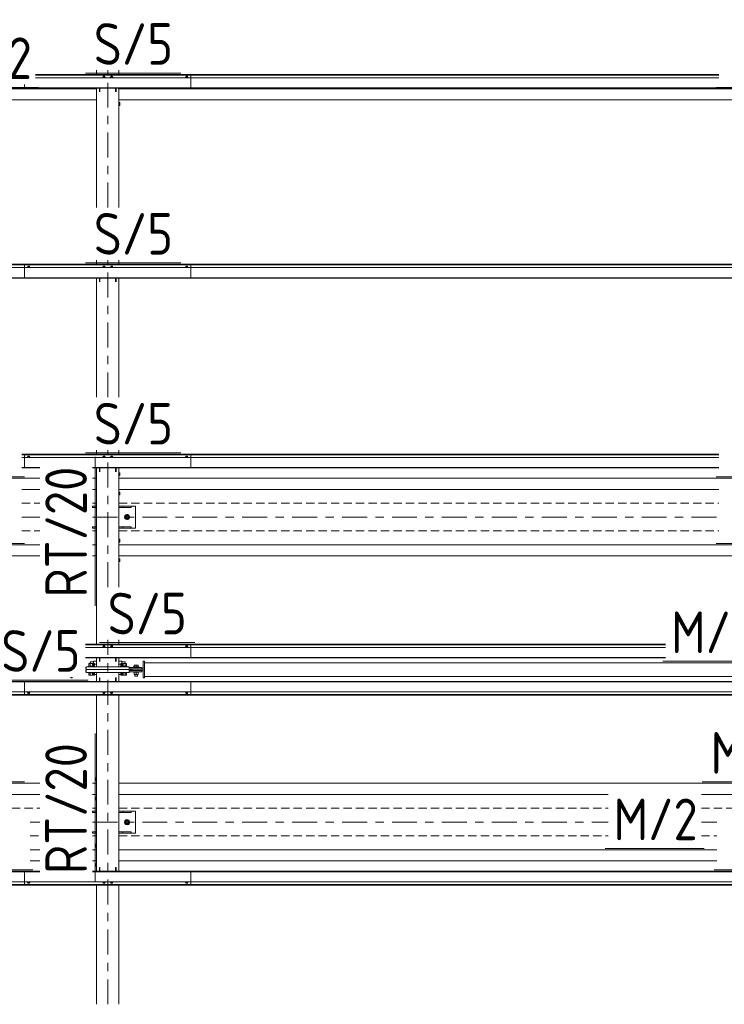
# Model space of a CAD drawing. Header units: millimetres. Extents: x -76 to 1111, y -178 to 661.
# Tile 34 of 91: x 81 to 132, y 371 to 442. Entities that reach past the tile are written whole.
import ezdxf

# ---------------------------------------------------------------- set-up
doc = ezdxf.new("R2010")
doc.units = ezdxf.units.MM
doc.header["$LTSCALE"] = 0.6
for name, pattern in [('VERDECKT2', [1.5, 1, -0.5]), ('XKITLINE00', [0]), ('XKITLINE03', [6, 3, -1, 1, -1])]:
    doc.linetypes.add(name, pattern=pattern)
for name, color, linetype, lineweight in [('Bolt', 7, 'Continuous', 0), ('Part', 2, 'Continuous', 0), ('PartMark', 3, 'Continuous', 0), ('S-GRID', 1, 'Continuous', 0)]:
    doc.layers.add(name, color=color, linetype=linetype, lineweight=lineweight)
doc.styles.add('ISOCPEUR', font='ISOCPEUR.TTF')

msp = doc.modelspace()

# ---------------------------------------------------------------- linework, layer by layer
at = {"layer": 'Bolt', "color": 3, "linetype": 'XKITLINE00', "lineweight": 0}
for p, q in [((87.133, 437.744), (87.079, 437.724)), ((87.079, 437.724), (87.079, 437.706)), ((87.136, 437.809), (87.128, 437.803)), ((87.128, 437.742), (87.128, 437.803)), ((87.243, 437.744), (87.133, 437.744)), ((87.133, 437.744), (87.133, 437.706)), ((87.158, 437.813), (87.136, 437.809)), ((87.188, 437.815), (87.158, 437.813)), ((87.218, 437.813), (87.188, 437.815)), ((87.24, 437.809), (87.218, 437.813)), ((87.248, 437.803), (87.24, 437.809)), ((87.298, 437.724), (87.243, 437.744)), ((87.243, 437.744), (87.243, 437.706)), ((87.248, 437.742), (87.248, 437.803)), ((87.298, 437.706), (87.298, 437.724)), ((87.683, 437.744), (87.629, 437.724)), ((87.629, 437.724), (87.629, 437.706)), ((87.686, 437.809), (87.678, 437.803)), ((87.678, 437.742), (87.678, 437.803)), ((87.793, 437.744), (87.683, 437.744)), ((87.683, 437.744), (87.683, 437.706)), ((87.708, 437.813), (87.686, 437.809)), ((87.738, 437.815), (87.708, 437.813)), ((87.768, 437.813), (87.738, 437.815)), ((87.79, 437.809), (87.768, 437.813)), ((87.798, 437.803), (87.79, 437.809)), ((87.848, 437.724), (87.793, 437.744)), ((87.793, 437.744), (87.793, 437.706)), ((87.798, 437.742), (87.798, 437.803)), ((87.848, 437.706), (87.848, 437.724)), ((93.108, 437.744), (93.054, 437.724)), ((93.054, 437.724), (93.054, 437.706)), ((93.111, 437.809), (93.103, 437.803)), ((93.103, 437.803), (93.103, 437.742)), ((93.218, 437.744), (93.108, 437.744)), ((93.108, 437.744), (93.108, 437.706)), ((93.133, 437.813), (93.111, 437.809)), ((93.163, 437.815), (93.133, 437.813)), ((93.193, 437.813), (93.163, 437.815)), ((93.215, 437.809), (93.193, 437.813)), ((93.223, 437.803), (93.215, 437.809)), ((93.273, 437.724), (93.218, 437.744)), ((93.218, 437.744), (93.218, 437.706)), ((93.223, 437.742), (93.223, 437.803)), ((93.273, 437.706), (93.273, 437.724)), ((88.333, 435.918), (88.263, 435.918)), ((88.263, 435.718), (88.333, 435.718)), ((88.333, 435.718), (88.333, 435.918)), ((81.708, 424.05), (81.654, 424.03)), ((81.654, 424.03), (81.654, 424.012)), ((81.711, 424.115), (81.703, 424.108)), ((81.703, 424.108), (81.703, 424.048)), ((81.818, 424.05), (81.708, 424.05)), ((81.708, 424.05), (81.708, 424.012)), ((81.733, 424.119), (81.711, 424.115)), ((81.763, 424.121), (81.733, 424.119)), ((81.793, 424.119), (81.763, 424.121)), ((81.815, 424.115), (81.793, 424.119)), ((81.823, 424.108), (81.815, 424.115)), ((81.873, 424.03), (81.818, 424.05)), ((81.818, 424.05), (81.818, 424.012)), ((81.823, 424.048), (81.823, 424.108)), ((81.873, 424.012), (81.873, 424.03)), ((87.133, 424.05), (87.079, 424.03)), ((87.079, 424.03), (87.079, 424.012)), ((87.136, 424.115), (87.128, 424.108)), ((87.128, 424.048), (87.128, 424.108)), ((87.243, 424.05), (87.133, 424.05)), ((87.133, 424.05), (87.133, 424.012)), ((87.158, 424.119), (87.136, 424.115)), ((87.188, 424.121), (87.158, 424.119)), ((87.218, 424.119), (87.188, 424.121)), ((87.24, 424.115), (87.218, 424.119)), ((87.248, 424.108), (87.24, 424.115)), ((87.298, 424.03), (87.243, 424.05)), ((87.243, 424.05), (87.243, 424.012)), ((87.248, 424.048), (87.248, 424.108)), ((87.298, 424.012), (87.298, 424.03)), ((87.683, 424.05), (87.629, 424.03)), ((87.629, 424.03), (87.629, 424.012)), ((87.686, 424.115), (87.678, 424.108)), ((87.678, 424.048), (87.678, 424.108)), ((87.793, 424.05), (87.683, 424.05)), ((87.683, 424.05), (87.683, 424.012)), ((87.708, 424.119), (87.686, 424.115)), ((87.738, 424.121), (87.708, 424.119)), ((87.768, 424.119), (87.738, 424.121)), ((87.79, 424.115), (87.768, 424.119)), ((87.798, 424.108), (87.79, 424.115)), ((87.848, 424.03), (87.793, 424.05)), ((87.793, 424.05), (87.793, 424.012)), ((87.798, 424.048), (87.798, 424.108)), ((87.848, 424.012), (87.848, 424.03)), ((93.108, 424.05), (93.054, 424.03)), ((93.054, 424.03), (93.054, 424.012)), ((93.111, 424.115), (93.103, 424.108)), ((93.103, 424.108), (93.103, 424.048)), ((93.218, 424.05), (93.108, 424.05)), ((93.108, 424.05), (93.108, 424.012)), ((93.133, 424.119), (93.111, 424.115)), ((93.163, 424.121), (93.133, 424.119)), ((93.193, 424.119), (93.163, 424.121)), ((93.215, 424.115), (93.193, 424.119)), ((93.223, 424.108), (93.215, 424.115)), ((93.273, 424.03), (93.218, 424.05)), ((93.218, 424.05), (93.218, 424.012)), ((93.223, 424.048), (93.223, 424.108)), ((93.273, 424.012), (93.273, 424.03)), ((81.708, 410.356), (81.654, 410.336)), ((81.654, 410.336), (81.654, 410.318)), ((81.711, 410.421), (81.703, 410.414)), ((81.703, 410.414), (81.703, 410.354)), ((81.818, 410.356), (81.708, 410.356)), ((81.708, 410.356), (81.708, 410.318)), ((81.733, 410.425), (81.711, 410.421)), ((81.763, 410.427), (81.733, 410.425)), ((81.793, 410.425), (81.763, 410.427)), ((81.815, 410.421), (81.793, 410.425)), ((81.823, 410.414), (81.815, 410.421)), ((81.873, 410.336), (81.818, 410.356)), ((81.818, 410.356), (81.818, 410.318)), ((81.823, 410.354), (81.823, 410.414)), ((81.873, 410.318), (81.873, 410.336)), ((87.133, 410.356), (87.079, 410.336)), ((87.079, 410.336), (87.079, 410.318)), ((87.136, 410.421), (87.128, 410.414)), ((87.128, 410.354), (87.128, 410.414)), ((87.243, 410.356), (87.133, 410.356)), ((87.133, 410.356), (87.133, 410.318)), ((87.158, 410.425), (87.136, 410.421)), ((87.188, 410.427), (87.158, 410.425)), ((87.218, 410.425), (87.188, 410.427)), ((87.24, 410.421), (87.218, 410.425)), ((87.248, 410.414), (87.24, 410.421)), ((87.298, 410.336), (87.243, 410.356)), ((87.243, 410.356), (87.243, 410.318)), ((87.248, 410.354), (87.248, 410.414)), ((87.298, 410.318), (87.298, 410.336)), ((87.683, 410.356), (87.629, 410.336)), ((87.629, 410.336), (87.629, 410.318)), ((87.686, 410.421), (87.678, 410.414)), ((87.678, 410.354), (87.678, 410.414)), ((87.793, 410.356), (87.683, 410.356)), ((87.683, 410.356), (87.683, 410.318)), ((87.708, 410.425), (87.686, 410.421)), ((87.738, 410.427), (87.708, 410.425)), ((87.768, 410.425), (87.738, 410.427)), ((87.79, 410.421), (87.768, 410.425)), ((87.798, 410.414), (87.79, 410.421)), ((87.848, 410.336), (87.793, 410.356)), ((87.793, 410.356), (87.793, 410.318)), ((87.798, 410.354), (87.798, 410.414)), ((87.848, 410.318), (87.848, 410.336)), ((93.108, 410.356), (93.054, 410.336)), ((93.054, 410.336), (93.054, 410.318)), ((93.111, 410.421), (93.103, 410.414)), ((93.103, 410.414), (93.103, 410.354)), ((93.218, 410.356), (93.108, 410.356)), ((93.108, 410.356), (93.108, 410.318)), ((93.133, 410.425), (93.111, 410.421)), ((93.163, 410.427), (93.133, 410.425)), ((93.193, 410.425), (93.163, 410.427)), ((93.215, 410.421), (93.193, 410.425)), ((93.223, 410.414), (93.215, 410.421)), ((93.273, 410.336), (93.218, 410.356)), ((93.218, 410.356), (93.218, 410.318)), ((93.223, 410.354), (93.223, 410.414)), ((93.273, 410.318), (93.273, 410.336)), ((88.263, 409.218), (88.333, 409.218)), ((88.333, 409.218), (88.333, 409.018)), ((88.263, 409.018), (88.333, 409.018)), ((88.263, 407.818), (88.333, 407.818)), ((88.333, 407.818), (88.333, 407.618)), ((88.263, 407.618), (88.333, 407.618)), ((88.863, 406.194), (88.713, 406.108)), ((88.713, 406.108), (88.713, 405.934)), ((88.713, 405.934), (88.863, 405.848)), ((89.013, 406.108), (88.863, 406.194)), ((88.863, 405.848), (89.013, 405.934)), ((89.013, 405.934), (89.013, 406.108)), ((88.263, 404.418), (88.333, 404.418)), ((88.263, 404.218), (88.333, 404.218)), ((88.333, 404.418), (88.333, 404.218)), ((88.263, 403.018), (88.333, 403.018)), ((88.263, 402.818), (88.333, 402.818)), ((88.333, 403.018), (88.333, 402.818)), ((87.133, 396.662), (87.079, 396.642)), ((87.079, 396.642), (87.079, 396.624)), ((87.136, 396.726), (87.128, 396.72)), ((87.128, 396.66), (87.128, 396.72)), ((87.243, 396.662), (87.133, 396.662)), ((87.133, 396.662), (87.133, 396.624)), ((87.158, 396.731), (87.136, 396.726)), ((87.188, 396.733), (87.158, 396.731)), ((87.218, 396.731), (87.188, 396.733)), ((87.24, 396.726), (87.218, 396.731)), ((87.248, 396.72), (87.24, 396.726)), ((87.298, 396.642), (87.243, 396.662)), ((87.243, 396.662), (87.243, 396.624)), ((87.248, 396.66), (87.248, 396.72)), ((87.298, 396.624), (87.298, 396.642)), ((87.683, 396.662), (87.629, 396.642)), ((87.629, 396.642), (87.629, 396.624)), ((87.686, 396.726), (87.678, 396.72)), ((87.678, 396.66), (87.678, 396.72)), ((87.793, 396.662), (87.683, 396.662)), ((87.683, 396.662), (87.683, 396.624)), ((87.708, 396.731), (87.686, 396.726)), ((87.738, 396.733), (87.708, 396.731)), ((87.768, 396.731), (87.738, 396.733)), ((87.79, 396.726), (87.768, 396.731)), ((87.798, 396.72), (87.79, 396.726)), ((87.848, 396.642), (87.793, 396.662)), ((87.793, 396.662), (87.793, 396.624)), ((87.798, 396.66), (87.798, 396.72)), ((87.848, 396.624), (87.848, 396.642)), ((93.108, 396.662), (93.054, 396.642)), ((93.054, 396.642), (93.054, 396.624)), ((93.111, 396.726), (93.103, 396.72)), ((93.103, 396.72), (93.103, 396.66)), ((93.218, 396.662), (93.108, 396.662)), ((93.108, 396.662), (93.108, 396.624)), ((93.133, 396.731), (93.111, 396.726)), ((93.163, 396.733), (93.133, 396.731)), ((93.193, 396.731), (93.163, 396.733)), ((93.215, 396.726), (93.193, 396.731)), ((93.223, 396.72), (93.215, 396.726)), ((93.273, 396.642), (93.218, 396.662)), ((93.218, 396.662), (93.218, 396.624)), ((93.223, 396.66), (93.223, 396.72)), ((93.273, 396.624), (93.273, 396.642)), ((86.433, 395.58), (86.193, 395.58)), ((86.193, 395.449), (86.193, 395.58)), ((86.433, 395.449), (86.433, 395.58)), ((86.663, 395.628), (86.443, 395.628)), ((86.443, 395.401), (86.443, 395.628)), ((88.483, 395.628), (88.263, 395.628)), ((88.483, 395.401), (88.483, 395.628)), ((88.733, 395.58), (88.493, 395.58)), ((88.493, 395.449), (88.493, 395.58)), ((88.733, 395.449), (88.733, 395.58)), ((86.533, 395.259), (86.093, 395.259)), ((86.093, 395.219), (86.093, 395.259)), ((86.521, 395.449), (86.106, 395.449)), ((86.106, 395.449), (86.106, 395.259)), ((86.209, 395.259), (86.209, 395.449)), ((86.663, 395.401), (86.356, 395.401)), ((86.356, 395.401), (86.356, 395.219)), ((86.417, 395.259), (86.417, 395.449)), ((86.459, 395.219), (86.459, 395.401)), ((86.521, 395.259), (86.521, 395.449)), ((86.533, 395.219), (86.533, 395.259)), ((88.571, 395.401), (88.263, 395.401)), ((88.833, 395.259), (88.393, 395.259)), ((88.393, 395.219), (88.393, 395.259)), ((88.821, 395.449), (88.406, 395.449)), ((88.406, 395.449), (88.406, 395.259)), ((88.467, 395.219), (88.467, 395.401)), ((88.509, 395.259), (88.509, 395.449)), ((88.571, 395.219), (88.571, 395.401)), ((88.717, 395.259), (88.717, 395.449)), ((88.821, 395.259), (88.821, 395.449)), ((88.833, 395.219), (88.833, 395.259)), ((89.698, 395.209), (89.328, 395.209)), ((89.328, 395.179), (89.328, 395.209)), ((89.328, 394.829), (89.328, 394.859)), ((89.363, 395.209), (89.363, 395.334)), ((89.363, 395.334), (89.663, 395.334)), ((89.413, 395.069), (89.413, 395.079)), ((89.413, 394.959), (89.413, 394.969)), ((89.513, 395.209), (89.513, 395.334)), ((89.613, 395.069), (89.613, 395.079)), ((89.613, 394.959), (89.613, 394.969)), ((89.663, 395.209), (89.663, 395.334)), ((89.698, 395.179), (89.698, 395.209)), ((89.698, 394.829), (89.698, 394.859)), ((86.093, 394.78), (86.093, 394.82)), ((86.533, 394.78), (86.093, 394.78)), ((86.106, 394.63), (86.106, 394.78)), ((86.521, 394.63), (86.106, 394.63)), ((86.209, 394.63), (86.209, 394.78)), ((86.356, 394.678), (86.356, 394.82)), ((86.663, 394.678), (86.356, 394.678)), ((86.417, 394.63), (86.417, 394.78)), ((86.459, 394.678), (86.459, 394.82)), ((86.521, 394.78), (86.521, 394.63)), ((86.533, 394.78), (86.533, 394.82)), ((88.571, 394.678), (88.263, 394.678)), ((88.393, 394.78), (88.393, 394.82)), ((88.833, 394.78), (88.393, 394.78)), ((88.406, 394.63), (88.406, 394.78)), ((88.821, 394.63), (88.406, 394.63)), ((88.467, 394.678), (88.467, 394.82)), ((88.509, 394.63), (88.509, 394.78)), ((88.571, 394.82), (88.571, 394.678)), ((88.717, 394.63), (88.717, 394.78)), ((88.821, 394.78), (88.821, 394.63)), ((88.833, 394.78), (88.833, 394.82)), ((89.698, 394.829), (89.328, 394.829)), ((89.363, 394.669), (89.363, 394.829)), ((89.363, 394.669), (89.663, 394.669)), ((89.413, 394.559), (89.413, 394.669)), ((89.613, 394.559), (89.413, 394.559)), ((89.513, 394.669), (89.513, 394.829)), ((89.613, 394.559), (89.613, 394.669)), ((89.663, 394.669), (89.663, 394.829)), ((81.654, 393.394), (81.654, 393.413)), ((81.654, 393.394), (81.709, 393.374)), ((81.703, 393.316), (81.703, 393.376)), ((81.703, 393.316), (81.711, 393.31)), ((81.709, 393.374), (81.709, 393.413)), ((81.709, 393.374), (81.818, 393.374)), ((81.711, 393.31), (81.733, 393.305)), ((81.733, 393.305), (81.763, 393.303)), ((81.763, 393.303), (81.793, 393.305)), ((81.793, 393.305), (81.815, 393.31)), ((81.815, 393.31), (81.823, 393.316)), ((81.818, 393.374), (81.818, 393.413)), ((81.818, 393.374), (81.873, 393.394)), ((81.823, 393.316), (81.823, 393.376)), ((81.873, 393.394), (81.873, 393.413)), ((87.079, 393.394), (87.079, 393.413)), ((87.079, 393.394), (87.134, 393.374)), ((87.128, 393.316), (87.128, 393.376)), ((87.128, 393.316), (87.136, 393.31)), ((87.134, 393.374), (87.134, 393.413)), ((87.134, 393.374), (87.243, 393.374)), ((87.136, 393.31), (87.158, 393.305)), ((87.158, 393.305), (87.188, 393.303)), ((87.188, 393.303), (87.218, 393.305)), ((87.218, 393.305), (87.24, 393.31)), ((87.24, 393.31), (87.248, 393.316)), ((87.243, 393.374), (87.243, 393.413)), ((87.243, 393.374), (87.298, 393.394)), ((87.248, 393.316), (87.248, 393.376)), ((87.298, 393.394), (87.298, 393.413)), ((87.629, 393.394), (87.629, 393.413)), ((87.629, 393.394), (87.684, 393.374)), ((87.678, 393.316), (87.678, 393.376)), ((87.678, 393.316), (87.686, 393.31)), ((87.684, 393.374), (87.684, 393.413)), ((87.684, 393.374), (87.793, 393.374)), ((87.686, 393.31), (87.708, 393.305)), ((87.708, 393.305), (87.738, 393.303)), ((87.738, 393.303), (87.768, 393.305)), ((87.768, 393.305), (87.79, 393.31)), ((87.79, 393.31), (87.798, 393.316)), ((87.793, 393.374), (87.793, 393.413)), ((87.793, 393.374), (87.848, 393.394)), ((87.798, 393.316), (87.798, 393.376)), ((87.848, 393.394), (87.848, 393.413)), ((93.054, 393.394), (93.054, 393.413)), ((93.054, 393.394), (93.109, 393.374)), ((93.103, 393.316), (93.103, 393.376)), ((93.103, 393.316), (93.111, 393.31)), ((93.109, 393.374), (93.109, 393.413)), ((93.109, 393.374), (93.218, 393.374)), ((93.111, 393.31), (93.133, 393.305)), ((93.133, 393.305), (93.163, 393.303)), ((93.163, 393.303), (93.193, 393.305)), ((93.193, 393.305), (93.215, 393.31)), ((93.215, 393.31), (93.223, 393.316)), ((93.218, 393.374), (93.218, 393.413)), ((93.218, 393.374), (93.273, 393.394)), ((93.223, 393.316), (93.223, 393.376)), ((93.273, 393.394), (93.273, 393.413)), ((86.593, 387.218), (86.593, 387.018)), ((86.593, 387.218), (86.663, 387.218)), ((86.593, 387.018), (86.663, 387.018)), ((86.593, 385.818), (86.593, 385.618)), ((86.593, 385.818), (86.663, 385.818)), ((86.593, 385.618), (86.663, 385.618)), ((88.863, 384.191), (88.713, 384.105)), ((88.713, 384.105), (88.713, 383.931)), ((88.713, 383.931), (88.863, 383.845)), ((89.013, 384.105), (88.863, 384.191)), ((88.863, 383.845), (89.013, 383.931)), ((89.013, 383.931), (89.013, 384.105)), ((86.593, 382.418), (86.593, 382.218)), ((86.593, 382.418), (86.663, 382.418)), ((86.593, 382.218), (86.663, 382.218)), ((86.593, 381.018), (86.593, 380.818)), ((86.593, 381.018), (86.663, 381.018)), ((86.593, 380.818), (86.663, 380.818)), ((81.654, 379.7), (81.654, 379.718)), ((81.654, 379.7), (81.709, 379.68)), ((81.703, 379.622), (81.703, 379.682)), ((81.703, 379.622), (81.711, 379.616)), ((81.709, 379.68), (81.709, 379.718)), ((81.709, 379.68), (81.818, 379.68)), ((81.711, 379.616), (81.733, 379.611)), ((81.733, 379.611), (81.763, 379.609)), ((81.763, 379.609), (81.793, 379.611)), ((81.793, 379.611), (81.815, 379.616)), ((81.815, 379.616), (81.823, 379.622)), ((81.818, 379.68), (81.818, 379.718)), ((81.818, 379.68), (81.873, 379.7)), ((81.823, 379.622), (81.823, 379.682)), ((81.873, 379.7), (81.873, 379.718)), ((87.079, 379.7), (87.079, 379.718)), ((87.079, 379.7), (87.134, 379.68)), ((87.128, 379.622), (87.128, 379.682)), ((87.128, 379.622), (87.136, 379.616)), ((87.134, 379.68), (87.134, 379.718)), ((87.134, 379.68), (87.243, 379.68)), ((87.136, 379.616), (87.158, 379.611)), ((87.158, 379.611), (87.188, 379.609)), ((87.188, 379.609), (87.218, 379.611)), ((87.218, 379.611), (87.24, 379.616)), ((87.24, 379.616), (87.248, 379.622)), ((87.243, 379.68), (87.243, 379.718)), ((87.243, 379.68), (87.298, 379.7)), ((87.248, 379.622), (87.248, 379.682)), ((87.298, 379.7), (87.298, 379.718)), ((87.629, 379.7), (87.629, 379.718)), ((87.629, 379.7), (87.684, 379.68)), ((87.678, 379.622), (87.678, 379.682)), ((87.678, 379.622), (87.686, 379.616)), ((87.684, 379.68), (87.684, 379.718)), ((87.684, 379.68), (87.793, 379.68)), ((87.686, 379.616), (87.708, 379.611)), ((87.708, 379.611), (87.738, 379.609)), ((87.738, 379.609), (87.768, 379.611)), ((87.768, 379.611), (87.79, 379.616)), ((87.79, 379.616), (87.798, 379.622)), ((87.793, 379.68), (87.793, 379.718)), ((87.793, 379.68), (87.848, 379.7)), ((87.798, 379.622), (87.798, 379.682)), ((87.848, 379.7), (87.848, 379.718)), ((93.054, 379.7), (93.054, 379.718)), ((93.054, 379.7), (93.109, 379.68)), ((93.103, 379.622), (93.103, 379.682)), ((93.103, 379.622), (93.111, 379.616)), ((93.109, 379.68), (93.109, 379.718)), ((93.109, 379.68), (93.218, 379.68)), ((93.111, 379.616), (93.133, 379.611)), ((93.133, 379.611), (93.163, 379.609)), ((93.163, 379.609), (93.193, 379.611)), ((93.193, 379.611), (93.215, 379.616)), ((93.215, 379.616), (93.223, 379.622)), ((93.218, 379.68), (93.218, 379.718)), ((93.218, 379.68), (93.273, 379.7)), ((93.223, 379.622), (93.223, 379.682)), ((93.273, 379.7), (93.273, 379.718))]:
    msp.add_line(p, q, dxfattribs=at)
for centre, radius, start, end in [((88.863, 406.021), 0.185, 120, 300), ((88.863, 406.021), 0.1, 120, 300), ((88.863, 406.021), 0.185, 300, 120), ((88.863, 406.021), 0.1, 300, 120), ((88.863, 384.018), 0.185, 120, 300), ((88.863, 384.018), 0.1, 120, 300), ((88.863, 384.018), 0.185, 300, 120), ((88.863, 384.018), 0.1, 300, 120)]:
    msp.add_arc(centre, radius, start, end, dxfattribs=at)
at = {"layer": 'Part', "color": 2, "linetype": 'XKITLINE00', "lineweight": 0}
for p, q in [((86.663, 437.947), (86.663, 438.247)), ((88.263, 437.947), (88.263, 438.247)), ((82.263, 437.947), (131.534, 437.947)), ((82.263, 437.947), (93.463, 437.947)), ((82.263, 437.928), (131.534, 437.928)), ((82.263, 437.928), (93.463, 437.928)), ((82.263, 437.901), (131.534, 437.901)), ((82.263, 437.901), (93.463, 437.901)), ((82.263, 437.706), (131.534, 437.706)), ((82.263, 437.706), (93.463, 437.706)), ((93.463, 436.951), (93.463, 437.947)), ((25.463, 436.982), (93.463, 436.982)), ((25.463, 436.951), (93.463, 436.951)), ((32.263, 436.918), (86.663, 436.918)), ((81.463, 437.218), (81.463, 436.951)), ((81.463, 436.982), (149.463, 436.982)), ((81.463, 436.951), (149.463, 436.951)), ((86.663, 428.353), (86.663, 436.951)), ((86.863, 436.684), (86.863, 436.951)), ((86.893, 436.684), (86.893, 436.951)), ((88.033, 436.684), (88.033, 436.951)), ((88.063, 436.684), (88.063, 436.951)), ((88.263, 428.353), (88.263, 436.951)), ((88.263, 436.918), (142.663, 436.918)), ((32.263, 436.118), (86.663, 436.118)), ((88.263, 436.118), (142.663, 436.118)), ((25.463, 424.253), (93.463, 424.253)), ((25.463, 424.234), (93.463, 424.234)), ((25.463, 424.207), (93.463, 424.207)), ((25.463, 424.012), (93.463, 424.012)), ((81.463, 424.253), (81.463, 423.257)), ((81.463, 424.253), (149.463, 424.253)), ((81.463, 424.234), (149.463, 424.234)), ((81.463, 424.207), (149.463, 424.207)), ((81.463, 424.012), (138.563, 424.012)), ((86.663, 424.253), (86.663, 424.553)), ((88.263, 424.253), (88.263, 424.553)), ((93.463, 423.257), (93.463, 424.253)), ((25.463, 423.288), (93.463, 423.288)), ((81.463, 423.288), (138.563, 423.288)), ((25.463, 423.257), (93.463, 423.257)), ((81.463, 423.257), (138.563, 423.257)), ((86.663, 414.659), (86.663, 423.257)), ((86.863, 422.99), (86.863, 423.257)), ((86.893, 422.99), (86.893, 423.257)), ((88.033, 422.99), (88.033, 423.257)), ((88.063, 422.99), (88.063, 423.257)), ((88.263, 414.659), (88.263, 423.257)), ((81.263, 410.559), (93.463, 410.559)), ((81.263, 410.54), (93.463, 410.54)), ((81.263, 410.513), (93.463, 410.513)), ((81.463, 410.559), (81.463, 409.563)), ((81.463, 410.559), (131.534, 410.559)), ((81.463, 410.54), (131.534, 410.54)), ((81.463, 410.513), (131.534, 410.513)), ((86.663, 410.559), (86.663, 410.859)), ((88.263, 410.559), (88.263, 410.859)), ((93.463, 409.563), (93.463, 410.559)), ((81.263, 410.318), (93.463, 410.318)), ((81.463, 410.318), (131.534, 410.318)), ((81.263, 409.594), (82.563, 409.594)), ((81.263, 409.563), (82.563, 409.563)), ((81.463, 409.594), (82.563, 409.594)), ((81.463, 409.563), (82.563, 409.563)), ((86.363, 409.594), (131.534, 409.594)), ((86.363, 409.594), (93.463, 409.594)), ((86.363, 409.563), (131.534, 409.563)), ((86.363, 409.563), (93.463, 409.563)), ((86.663, 396.865), (86.663, 409.563)), ((86.863, 409.296), (86.863, 409.563)), ((86.893, 409.296), (86.893, 409.563)), ((88.033, 409.296), (88.033, 409.563)), ((88.063, 409.296), (88.063, 409.563)), ((88.263, 400.965), (88.263, 409.563)), ((32.263, 408.818), (82.563, 408.818)), ((86.363, 408.818), (86.663, 408.818)), ((88.263, 408.818), (142.663, 408.818)), ((81.263, 408.018), (82.563, 408.018)), ((86.363, 408.018), (86.663, 408.018)), ((88.263, 408.018), (131.534, 408.018)), ((86.363, 406.718), (86.363, 406.818)), ((86.363, 406.818), (86.663, 406.818)), ((86.663, 406.718), (86.363, 406.718)), ((89.163, 406.818), (88.263, 406.818)), ((89.163, 406.718), (88.263, 406.718)), ((88.563, 406.718), (88.563, 406.818)), ((89.163, 406.818), (89.463, 406.818)), ((89.163, 406.818), (89.163, 406.718)), ((89.463, 405.218), (89.463, 406.818)), ((86.363, 405.218), (86.363, 405.318)), ((86.363, 405.318), (86.663, 405.318)), ((86.663, 405.218), (86.363, 405.218)), ((86.363, 405.218), (86.663, 405.218)), ((89.163, 405.318), (88.263, 405.318)), ((89.163, 405.218), (88.263, 405.218)), ((88.563, 405.218), (88.563, 405.318)), ((89.163, 405.318), (89.163, 405.218)), ((89.163, 405.218), (89.463, 405.218)), ((32.263, 404.018), (82.563, 404.018)), ((86.363, 404.018), (86.663, 404.018)), ((88.263, 404.018), (142.663, 404.018)), ((32.263, 403.218), (82.563, 403.218)), ((86.363, 403.218), (86.663, 403.218)), ((88.263, 403.218), (142.663, 403.218)), ((88.263, 396.865), (88.263, 397.165)), ((85.863, 396.865), (127.679, 396.865)), ((85.863, 396.865), (93.463, 396.865)), ((85.863, 396.845), (127.679, 396.845)), ((85.863, 396.845), (93.463, 396.845)), ((85.863, 396.818), (127.679, 396.818)), ((85.863, 396.818), (93.463, 396.818)), ((85.863, 396.624), (127.679, 396.624)), ((85.863, 396.624), (93.463, 396.624)), ((93.463, 395.869), (93.463, 396.865)), ((85.863, 395.9), (127.679, 395.9)), ((85.863, 395.9), (93.463, 395.9)), ((85.863, 395.869), (127.679, 395.869)), ((85.863, 395.869), (93.463, 395.869)), ((86.663, 395.219), (86.663, 395.869)), ((86.863, 395.602), (86.863, 395.869)), ((86.893, 395.602), (86.893, 395.869)), ((88.033, 395.602), (88.033, 395.869)), ((88.063, 395.602), (88.063, 395.869)), ((88.263, 395.219), (88.263, 395.869)), ((90.113, 395.619), (90.013, 395.619)), ((90.013, 395.619), (90.013, 394.419)), ((90.113, 395.619), (90.113, 394.419)), ((85.863, 395.179), (85.913, 395.179)), ((85.913, 395.079), (85.863, 395.079)), ((85.863, 394.959), (85.913, 394.959)), ((85.913, 394.859), (85.863, 394.859)), ((89.013, 395.219), (85.913, 395.219)), ((85.913, 395.219), (85.913, 395.019)), ((89.013, 395.02), (85.913, 395.02)), ((85.913, 395.02), (85.913, 394.82)), ((85.913, 395.019), (89.013, 395.019)), ((89.013, 395.019), (89.013, 395.219)), ((89.013, 395.179), (89.913, 395.179)), ((89.913, 395.079), (89.013, 395.079)), ((89.013, 394.82), (89.013, 395.02)), ((89.013, 394.959), (89.913, 394.959)), ((89.913, 394.859), (89.013, 394.859)), ((89.113, 395.069), (90.013, 395.069)), ((89.113, 394.969), (89.113, 395.069)), ((89.113, 394.969), (90.013, 394.969)), ((89.213, 394.969), (89.213, 395.069)), ((89.913, 395.179), (89.913, 395.079)), ((89.913, 394.959), (89.913, 394.859)), ((90.013, 395.069), (90.013, 394.969)), ((90.113, 395.518), (138.392, 395.518)), ((25.463, 394.168), (93.463, 394.168)), ((81.463, 394.168), (149.463, 394.168)), ((81.463, 393.171), (81.463, 394.168)), ((84.813, 394.468), (84.813, 394.419)), ((84.913, 394.419), (84.813, 394.419)), ((84.913, 394.468), (84.913, 394.419)), ((85.913, 394.82), (89.013, 394.82)), ((86.663, 394.168), (86.663, 394.82)), ((86.863, 394.168), (86.863, 394.435)), ((86.863, 394.435), (86.893, 394.435)), ((86.893, 394.168), (86.893, 394.435)), ((88.033, 394.168), (88.033, 394.435)), ((88.033, 394.435), (88.063, 394.435)), ((88.063, 394.168), (88.063, 394.435)), ((88.263, 394.168), (88.263, 394.82)), ((90.113, 394.419), (90.013, 394.419)), ((90.113, 394.518), (138.392, 394.518)), ((93.463, 394.168), (93.463, 393.171)), ((25.463, 394.136), (93.463, 394.136)), ((81.463, 394.136), (149.463, 394.136)), ((25.463, 393.413), (93.463, 393.413)), ((25.463, 393.218), (93.463, 393.218)), ((25.463, 393.191), (93.463, 393.191)), ((25.463, 393.171), (93.463, 393.171)), ((81.463, 393.413), (149.463, 393.413)), ((81.463, 393.218), (149.463, 393.218)), ((81.463, 393.191), (149.463, 393.191)), ((81.463, 393.171), (149.463, 393.171)), ((86.663, 380.473), (86.663, 393.171)), ((88.263, 380.473), (88.263, 393.171)), ((32.263, 386.818), (82.563, 386.818)), ((86.363, 386.818), (86.663, 386.818)), ((88.263, 386.818), (138.563, 386.818)), ((74.263, 386.018), (82.563, 386.018)), ((86.363, 386.018), (86.663, 386.018)), ((88.263, 386.018), (123.534, 386.018)), ((130.263, 386.018), (138.563, 386.018)), ((86.363, 384.721), (86.363, 384.821)), ((86.363, 384.821), (86.663, 384.821)), ((86.663, 384.721), (86.363, 384.721)), ((88.263, 384.821), (89.463, 384.821)), ((89.163, 384.821), (88.263, 384.821)), ((89.163, 384.721), (88.263, 384.721)), ((88.563, 384.721), (88.563, 384.821)), ((89.163, 384.821), (89.163, 384.721)), ((89.463, 383.221), (89.463, 384.821)), ((86.363, 383.221), (86.363, 383.321)), ((86.363, 383.321), (86.663, 383.321)), ((86.663, 383.221), (86.363, 383.221)), ((89.163, 383.321), (88.263, 383.321)), ((89.163, 383.221), (88.263, 383.221)), ((88.563, 383.221), (88.563, 383.321)), ((89.163, 383.321), (89.163, 383.221)), ((89.163, 383.221), (89.463, 383.221)), ((81.863, 382.018), (82.563, 382.018)), ((86.363, 382.018), (86.663, 382.018)), ((88.263, 382.018), (131.392, 382.018)), ((81.863, 381.218), (82.563, 381.218)), ((86.363, 381.218), (86.663, 381.218)), ((86.863, 380.473), (86.863, 380.741)), ((86.863, 380.741), (86.893, 380.741)), ((86.893, 380.473), (86.893, 380.741)), ((88.033, 380.473), (88.033, 380.741)), ((88.033, 380.741), (88.063, 380.741)), ((88.063, 380.473), (88.063, 380.741)), ((88.263, 381.218), (131.392, 381.218)), ((25.463, 380.473), (82.563, 380.473)), ((25.463, 380.442), (82.563, 380.442)), ((81.463, 380.473), (82.563, 380.473)), ((81.463, 379.477), (81.463, 380.473)), ((81.463, 380.442), (82.563, 380.442)), ((86.363, 380.473), (138.563, 380.473)), ((86.363, 380.473), (93.463, 380.473)), ((86.363, 380.442), (138.563, 380.442)), ((86.363, 380.442), (93.463, 380.442)), ((93.463, 380.473), (93.463, 379.477)), ((25.463, 379.718), (93.463, 379.718)), ((25.463, 379.524), (93.463, 379.524)), ((25.463, 379.497), (93.463, 379.497)), ((25.463, 379.477), (93.463, 379.477)), ((81.463, 379.718), (149.463, 379.718)), ((81.463, 379.524), (149.463, 379.524)), ((81.463, 379.497), (149.463, 379.497)), ((81.463, 379.477), (149.463, 379.477)), ((86.663, 370.879), (86.663, 379.477)), ((88.263, 370.879), (88.263, 379.477))]:
    msp.add_line(p, q, dxfattribs=at)
at = {"layer": 'Part', "color": 4, "linetype": 'VERDECKT2', "lineweight": 0}
for p, q in [((81.263, 407.018), (82.563, 407.018)), ((86.363, 407.018), (86.663, 407.018)), ((88.263, 407.018), (131.534, 407.018)), ((86.363, 406.818), (86.663, 406.818)), ((88.263, 406.818), (89.463, 406.818)), ((89.463, 406.818), (89.463, 406.818)), ((81.263, 405.018), (82.563, 405.018)), ((86.363, 405.018), (86.663, 405.018)), ((88.263, 405.018), (131.534, 405.018)), ((74.263, 385.019), (82.563, 385.019)), ((86.363, 385.019), (86.663, 385.019)), ((88.263, 385.019), (123.534, 385.019)), ((130.263, 385.019), (138.563, 385.019)), ((81.863, 383.019), (82.563, 383.019)), ((86.363, 383.221), (86.663, 383.221)), ((86.363, 383.019), (86.663, 383.019)), ((88.263, 383.221), (89.463, 383.221)), ((88.263, 383.019), (123.534, 383.019)), ((89.463, 383.221), (89.463, 383.221)), ((130.263, 383.019), (131.392, 383.019))]:
    msp.add_line(p, q, dxfattribs=at)
at = {"layer": 'PartMark', "color": 1, "linetype": 'XKITLINE00', "lineweight": 0}
for p, q in [((85.863, 438.047), (92.735, 438.047)), ((75.334, 437.018), (82.463, 437.018)), ((131.334, 437.018), (138.463, 437.018)), ((85.863, 424.353), (92.735, 424.353)), ((85.863, 410.659), (92.735, 410.659)), ((86.563, 399.619), (86.563, 410.359)), ((74.334, 408.918), (81.463, 408.918)), ((131.334, 408.918), (138.463, 408.918)), ((74.334, 404.118), (81.463, 404.118)), ((131.334, 404.118), (138.463, 404.118)), ((86.863, 396.965), (93.735, 396.965)), ((127.479, 395.618), (136.413, 395.618)), ((79.192, 394.268), (86.063, 394.268)), ((86.563, 379.68), (86.563, 390.42)), ((74.334, 386.918), (81.463, 386.918)), ((130.334, 386.918), (137.463, 386.918)), ((123.334, 382.118), (130.463, 382.118)), ((75.192, 380.573), (82.063, 380.573)), ((131.192, 380.573), (138.063, 380.573))]:
    msp.add_line(p, q, dxfattribs=at)
at = {"layer": 'S-GRID', "color": 1, "linetype": 'XKITLINE03', "lineweight": 0}
for p, q in [((87.463, 428.353), (87.463, 438.247)), ((87.463, 414.659), (87.463, 424.553)), ((87.463, 400.965), (87.463, 410.859)), ((81.263, 406.018), (82.563, 406.018)), ((86.363, 406.018), (131.534, 406.018)), ((87.463, 370.879), (87.463, 397.165)), ((81.863, 384.018), (82.563, 384.018)), ((86.363, 384.018), (123.534, 384.018)), ((130.263, 384.018), (131.392, 384.018))]:
    msp.add_line(p, q, dxfattribs=at)

# ---------------------------------------------------------------- texts
at = {"layer": 'PartMark', "color": 1, "style": 'ISOCPEUR', "width": 0.85}
for s, p in [('S/5', (86.463, 438.647)), ('M/2', (75.934, 437.618)), ('S/5', (86.463, 424.953)), ('S/5', (86.463, 411.259)), ('S/5', (87.463, 397.565)), ('M/20', (128.079, 396.218)), ('S/5', (79.792, 394.868)), ('M/2', (130.934, 387.518)), ('M/2', (123.934, 382.718))]:
    msp.add_text(s, height=3, dxfattribs=at).set_placement(p)
for p in [(85.963, 400.219), (85.963, 380.28)]:
    msp.add_text('RT/20', height=3, rotation=90.00021, dxfattribs=at).set_placement(p)

doc.saveas('drawing.dxf')
